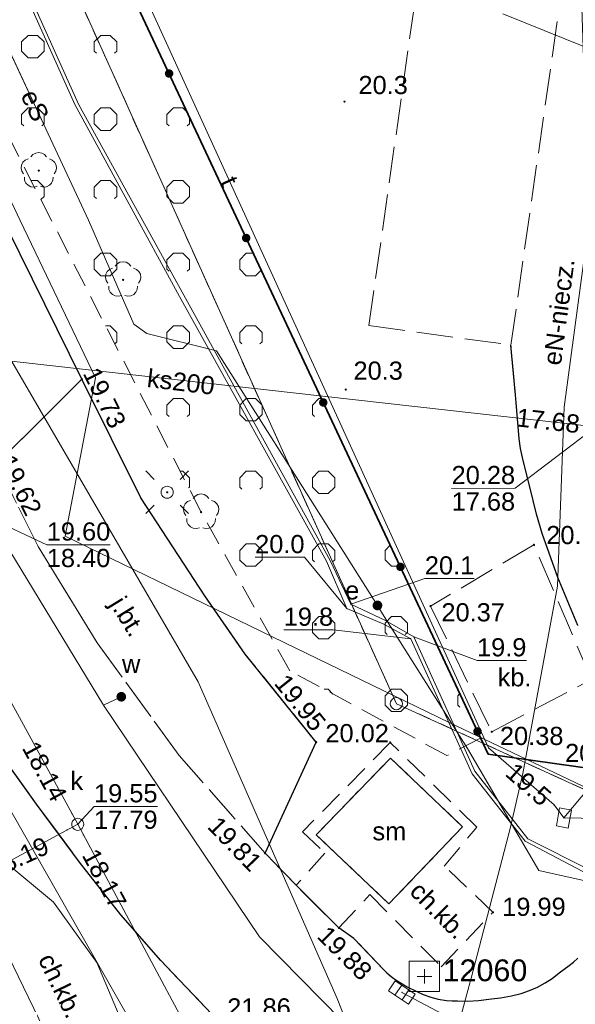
# Model space of a CAD drawing. Extents: x 7395144 to 7395446, y 6007497 to 6007827.
# Tile 6 of 62: x 7395259 to 7395282, y 6007578 to 6007619. Entities that reach past the tile are written whole.
import ezdxf
from ezdxf.enums import TextEntityAlignment as Align

# ---------------------------------------------------------------- set-up
doc = ezdxf.new("R2010")
doc.units = 0
doc.header["$PDSIZE"] = 0.75
for name, pattern in [('PRZER1-1', [2, 1, -1]), ('PRZER2-1', [3, 2, -1]), ('PRZER3-1', [4, 3, -1])]:
    doc.linetypes.add(name, pattern=pattern)
doc.layers.get('0').update_dxf_attribs({"linetype": 'CONTINUOUS', "lineweight": 13})
for name, color, linetype, lineweight in [('GEPPGD', 7, 'CONTINUOUS', 18), ('GESDZI', 7, 'CONTINUOUS', 18), ('GSLKOG', 7, 'CONTINUOUS', 35), ('GSLKRW', 7, 'CONTINUOUS', 25), ('GSPSSP', 7, 'CONTINUOUS', 18), ('GSPSSP_O', 7, 'CONTINUOUS', 18), ('GSPWPN', 7, 'CONTINUOUS', 13), ('GSPWPN_O', 7, 'CONTINUOUS', 13), ('GSPWPS', 7, 'CONTINUOUS', 13), ('GSPWPS_O', 7, 'CONTINUOUS', 13), ('GSSISM', 7, 'CONTINUOUS', 25), ('GSSISM_O', 7, 'CONTINUOUS', 25), ('GSSKOA', 7, 'PRZER3-1', 18), ('GSSKOA_O', 7, 'PRZER3-1', 18), ('GSSKOD', 7, 'PRZER2-1', 18), ('GSSKOD_O', 7, 'PRZER2-1', 18), ('GSSOTW', 7, 'PRZER3-1', 18), ('GSSOTW_O', 7, 'PRZER3-1', 18), ('GSSZAD', 7, 'PRZER2-1', 18), ('GUPELA', 7, 'CONTINUOUS', 18), ('GUPIKP', 7, 'CONTINUOUS', 18), ('GUPPRZ', 7, 'CONTINUOUS', 18), ('GUPPRZ_O', 7, 'CONTINUOUS', 18)]:
    doc.layers.add(name, color=color, linetype=linetype, lineweight=lineweight)
for name, color, linetype, lineweight, true_color in [('GESUZY', 7, 'PRZER1-1', 18, 0x008000), ('GSPRDL', 7, 'CONTINUOUS', 18, 0x008000), ('GULEPR', 1, 'CONTINUOUS', 18, 0xff0000), ('GULEPR_O', 1, 'CONTINUOUS', 18, 0xff0000), ('GULGPR', 7, 'CONTINUOUS', 18, 0xbfbf00), ('GULKPR', 7, 'CONTINUOUS', 18, 0x803300), ('GULKPR_O', 7, 'CONTINUOUS', 18, 0x803300), ('GULTPR', 7, 'CONTINUOUS', 18, 0xff9100), ('GULTPR_O', 7, 'CONTINUOUS', 18, 0xff9100), ('GULWPR', 5, 'CONTINUOUS', 18, 0x0000ff), ('GUPEUT', 1, 'CONTINUOUS', 18, 0xff0000), ('GUPEUT_O', 1, 'CONTINUOUS', 18, 0xff0000), ('GUPKKS', 7, 'CONTINUOUS', 18, 0x803300), ('GUPKSD', 7, 'CONTINUOUS', 18, 0x803300), ('GUPKSD_O', 7, 'CONTINUOUS', 18, 0x803300), ('GUPWZA', 5, 'CONTINUOUS', 18, 0x0000ff), ('GUPWZA_O', 5, 'CONTINUOUS', 18, 0x0000ff)]:
    doc.layers.add(name, color=color, linetype=linetype, lineweight=lineweight, true_color=true_color)
doc.styles.add('GEO-INFO', font='arial.ttf')

# ---------------------------------------------------------------- blocks, each defined once
blk = doc.blocks.new('KOLO')
blk.add_hatch(color=0).paths.add_polyline_path([(-0.5, 0), (-0.482963, -0.12941), (-0.433013, -0.25), (-0.353553, -0.353553), (-0.25, -0.433013), (-0.12941, -0.482963), (0, -0.5), (0.12941, -0.482963), (0.25, -0.433013), (0.353553, -0.353553), (0.433013, -0.25), (0.482963, -0.12941), (0.5, 0), (0.482963, 0.12941), (0.433013, 0.25), (0.353553, 0.353553), (0.25, 0.433013), (0.12941, 0.482963), (0, 0.5), (-0.12941, 0.482963), (-0.25, 0.433013), (-0.353553, 0.353553), (-0.433013, 0.25), (-0.482963, 0.12941)])
blk = doc.blocks.new('SPDLP')
blk.add_hatch(color=0).paths.add_polyline_path([(0, -0.09), (0.027812, -0.085595), (0.052901, -0.072812), (0.072812, -0.052901), (0.085595, -0.027812), (0.09, 0), (0.085595, 0.027812), (0.072812, 0.052901), (0.052901, 0.072812), (0.027812, 0.085595), (0, 0.09), (-0.027812, 0.085595), (-0.052901, 0.072812), (-0.072812, 0.052901), (-0.085595, 0.027812), (-0.09, 0), (-0.085595, -0.027812), (-0.072812, -0.052901), (-0.052901, -0.072812), (-0.027812, -0.085595)])
at = {"color": 0}
for points in [[(-1.271938, -0.268652), (-1.40916, -0.048001), (-1.462858, 0.20623), (-1.426585, 0.463525), (-1.304695, 0.693003), (-1.11182, 0.867117), (-0.871109, 0.964971)], [(-0.648554, 1.126667), (-0.481106, 1.325358), (-0.255912, 1.454989), (0, 1.5), (0.255912, 1.454989), (0.481106, 1.325358), (0.648554, 1.126667)], [(0.871109, 0.964971), (1.11182, 0.867117), (1.304695, 0.693003), (1.426585, 0.463525), (1.462858, 0.20623), (1.40916, -0.048001), (1.271938, -0.268652)], [(-0.137547, -1.292703), (-0.389802, -1.355024), (-0.648184, -1.327532), (-0.881678, -1.213525), (-1.062258, -1.026689), (-1.168249, -0.78945), (-1.186929, -0.530282)], [(1.186929, -0.530282), (1.168249, -0.78945), (1.062258, -1.026689), (0.881678, -1.213525), (0.648184, -1.327532), (0.389802, -1.355024), (0.137547, -1.292703)]]:
    blk.add_lwpolyline(points, dxfattribs=at)
blk = doc.blocks.new('SUEO')
blk.add_hatch(color=0).paths.add_polyline_path([(-0.002174, 0.089974), (0.023762, 0.086807), (0.042561, 0.0793), (0.060131, 0.066965), (0.076266, 0.047786), (0.086234, 0.025762), (0.089972, 0.002226), (0.088646, -0.015553), (0.081114, -0.038994), (0.066834, -0.060276), (0.049699, -0.075033), (0.027576, -0.085671), (0.004027, -0.08991), (-0.019639, -0.087831), (-0.040932, -0.080154), (-0.059082, -0.067892), (-0.073734, -0.051607), (-0.08374, -0.032979), (-0.089221, -0.011817), (-0.089063, 0.012951), (-0.082571, 0.035806), (-0.069528, 0.057148), (-0.048957, 0.075519), (-0.026898, 0.085887)])
at = {"color": 0}
for points in [[(-1.767767, 1.767767), (-1.06066, 1.06066)], [(1.767767, 1.767767), (1.06066, 1.06066)], [(-1.767767, -1.767767), (-1.06066, -1.06066)], [(1.767767, -1.767767), (1.06066, -1.06066)]]:
    blk.add_lwpolyline(points, dxfattribs=at)
blk = doc.blocks.new('OKRAG_PELNY')
at = {"color": 0}
blk.add_lwpolyline([(0, 0.5), (0.12941, 0.482963), (0.25, 0.433013), (0.353553, 0.353553), (0.433013, 0.25), (0.482963, 0.12941), (0.5, 0), (0.482963, -0.12941), (0.433013, -0.25), (0.353553, -0.353553), (0.25, -0.433013), (0.12941, -0.482963), (0, -0.5), (-0.12941, -0.482963), (-0.25, -0.433013), (-0.353553, -0.353553), (-0.433013, -0.25), (-0.482963, -0.12941), (-0.5, 0), (-0.482963, 0.12941), (-0.433013, 0.25), (-0.353553, 0.353553), (-0.25, 0.433013), (-0.12941, 0.482963)], close=True, dxfattribs=at)
blk = doc.blocks.new('POINT')
at = {"color": 0}
blk.add_point((0, 0), dxfattribs=at)
blk = doc.blocks.new('SUUS05')
at = {"color": 0}
blk.add_lwpolyline([(0.5, -0.25), (-0.5, -0.25), (-0.5, 0.25), (0.5, 0.25)], close=True, dxfattribs=at)
for points in [[(-0.175, -0.25), (-0.175, 0.25)], [(0.175, -0.25), (0.175, 0.25)]]:
    blk.add_lwpolyline(points, dxfattribs=at)
blk = doc.blocks.new('PROSTOKAT1_5-1_PELNY')
at = {"color": 0}
blk.add_lwpolyline([(0.75, -0.5), (-0.75, -0.5), (-0.75, 0.5), (0.75, 0.5)], close=True, dxfattribs=at)
blk = doc.blocks.new('EPPGS')
at = {"color": 0}
blk.add_lwpolyline([(0, 0.5), (0.154508, 0.475528), (0.293893, 0.404508), (0.404508, 0.293893), (0.475528, 0.154508), (0.5, 0), (0.475528, -0.154508), (0.404508, -0.293893), (0.293893, -0.404508), (0.154508, -0.475528), (0, -0.5), (-0.154508, -0.475528), (-0.293893, -0.404508), (-0.404508, -0.293893), (-0.475528, -0.154508), (-0.5, 0), (-0.475528, 0.154508), (-0.404508, 0.293893), (-0.293893, 0.404508), (-0.154508, 0.475528)], close=True, dxfattribs=at)
blk = doc.blocks.new('GSPSSP')
at = {"color": 0}
blk.add_lwpolyline([(1.25, 1.25), (1.25, -1.25), (-1.25, -1.25), (-1.25, 1.25)], close=True, dxfattribs=at)
for points in [[(0.6, 0), (-0.6, 0)], [(0, 0.6), (0, -0.6)]]:
    blk.add_lwpolyline(points, dxfattribs=at)

msp = doc.modelspace()

# ---------------------------------------------------------------- hatches: boundary and pattern name
at = {"layer": 'GSSZAD', "linetype": 'Continuous', "lineweight": 18}
h = msp.add_hatch(dxfattribs=at)
h.set_pattern_fill('OTZK', scale=0.5, style=0)
h.set_pattern_definition([(0, (7390000, 6000000), (3, 3), [0.3827, -5.6173]), (0, (7390000, 6000000.924), (3, 3), [0.3827, -5.6173]), (90, (7389999.7294, 6000000.2706), (-3, 3), [0.3827, -5.6173]), (90, (7390000.6533, 6000000.2706), (-3, 3), [0.3827, -5.6173]), (45, (7390000.3827, 6000000), (-3, 3), [0.3826834, -3.8599573]), (45, (7389999.7294, 6000000.6533), (-3, 3), [0.3826834, -3.8599573]), (135, (7390000, 6000000), (-3, -3), [0.3826834, -3.8599573]), (135, (7390000.6533, 6000000.6533), (-3, -3), [0.3826834, -3.8599573]), (0, (7390003, 6000000.924), (3, 3), [0.3827, -5.6173]), (90, (7390002.7294, 6000000.2706), (-3, 3), [0.3827, -5.6173]), (90, (7390003.6533, 6000000.2706), (-3, 3), [0.3827, -5.6173]), (45, (7390003.567, 6000000.1836), (-3, 3), [0.1233591, -4.1192816]), (45, (7390002.7294, 6000000.6533), (-3, 3), [0.3826834, -3.8599573]), (135, (7390002.817, 6000000.1836), (-3, -3), [0.1233591, -4.1192816]), (135, (7390003.6533, 6000000.6533), (-3, -3), [0.3826834, -3.8599573])])
h.paths.add_polyline_path([(7395256.77, 6007633.49), (7395245.23, 6007657.57), (7395242.651, 6007662.985), (7395242.18, 6007662.76), (7395236.57, 6007658.33), (7395237.84, 6007655.41), (7395238.55, 6007653.62), (7395240.05, 6007650.11), (7395246.96, 6007635.65), (7395266.14, 6007598.24), (7395269.8, 6007591.69), (7395276.29, 6007588.19), (7395277.679, 6007588.913)], flags=0)

# ---------------------------------------------------------------- linework, layer by layer
at = {"layer": 'GESDZI', "color": 7, "linetype": 'Continuous', "lineweight": 18, "elevation": 10.22}
msp.add_lwpolyline([(7395208.88, 6007732.82), (7395228.84, 6007751.29), (7395254.04, 6007769.81), (7395303.63, 6007764.04), (7395313.94, 6007762.83), (7395315.59, 6007761.16), (7395354.5, 6007757.04), (7395348.25, 6007694.55), (7395349.93, 6007694.27), (7395348.19, 6007686.54), (7395384.8, 6007680.52), (7395392.56, 6007656.98), (7395381.64, 6007573.08), (7395380.93, 6007567.64), (7395298.02, 6007582.09), (7395291.04, 6007582.64), (7395274.2, 6007590.33), (7395241.23, 6007663.62), (7395237.48, 6007672.95)], close=True, dxfattribs=at)
msp.add_lwpolyline([(7395241.23, 6007663.62), (7395274.2, 6007590.33), (7395291.04, 6007582.64), (7395289.97, 6007573.49), (7395296.34, 6007571.8), (7395298.02, 6007582.09), (7395380.93, 6007567.64), (7395381.64, 6007573.08)], dxfattribs=at)
at = {"layer": 'GESUZY', "color": 96, "linetype": 'PRZER1-1', "lineweight": 18, "ltscale": 0.5, "true_color": 0x008000, "elevation": 10.08}
msp.add_lwpolyline([(7395208.88, 6007732.82), (7395228.84, 6007751.29), (7395254.04, 6007769.81), (7395303.63, 6007764.04), (7395313.94, 6007762.83), (7395315.59, 6007761.16), (7395354.5, 6007757.04), (7395348.25, 6007694.55), (7395349.93, 6007694.27), (7395348.19, 6007686.54), (7395384.8, 6007680.52), (7395392.56, 6007656.98), (7395381.64, 6007573.08), (7395380.93, 6007567.64), (7395298.02, 6007582.09), (7395291.04, 6007582.64), (7395274.2, 6007590.33), (7395241.23, 6007663.62), (7395237.48, 6007672.95)], close=True, dxfattribs=at)
msp.add_lwpolyline([(7395241.23, 6007663.62), (7395274.2, 6007590.33), (7395291.04, 6007582.64), (7395289.97, 6007573.49), (7395296.34, 6007571.8), (7395298.02, 6007582.09), (7395380.93, 6007567.64), (7395381.64, 6007573.08), (7395398.1, 6007570.68), (7395395.28, 6007558.12), (7395422.21, 6007554.23), (7395424.71, 6007558.34), (7395431.27, 6007557.43), (7395436.76, 6007556.67), (7395440.162, 6007556.204)], dxfattribs=at)
at = {"layer": 'GSLKOG', "color": 7, "linetype": 'Continuous', "lineweight": 35, "elevation": 10.18}
msp.add_lwpolyline([(7395261.653, 6007623.101), (7395277.989, 6007588.252), (7395284.348, 6007587.345)], dxfattribs=at)
at = {"layer": 'GSLKRW', "color": 7, "linetype": 'Continuous', "lineweight": 25, "elevation": 10.18}
for points in [[(7395272.445, 6007580.637), (7395271.83, 6007581.07), (7395270.06, 6007582.83), (7395268.78, 6007584.16), (7395270.89, 6007588.74), (7395267.96, 6007592.38), (7395266.29, 6007594.78), (7395263.65, 6007598.83), (7395261.22, 6007603.73), (7395251, 6007624.45), (7395246.37, 6007633.82), (7395238.23, 6007650.25), (7395233.64, 6007659.3), (7395233.15, 6007661.29), (7395234.66, 6007661.9)], [(7395281.602, 6007568.089), (7395278.532, 6007569.212), (7395275.581, 6007570.684), (7395273.338, 6007572.071), (7395270.785, 6007573.854), (7395268.711, 6007575.536), (7395266.576, 6007577.528), (7395264.476, 6007579.72), (7395262.82, 6007581.61), (7395261.127, 6007583.781), (7395259.343, 6007586.187), (7395257.968, 6007588.114), (7395256.5, 6007590.223), (7395255.022, 6007592.613), (7395253.855, 6007594.656), (7395251.991, 6007597.93), (7395249.337, 6007603.177), (7395246.825, 6007608.213)], [(7395281.698, 6007593.564), (7395280.86, 6007595.539), (7395280.216, 6007597.353), (7395279.991, 6007598.154), (7395279.704, 6007599.284), (7395279.428, 6007600.368), (7395279.325, 6007600.872), (7395279.274, 6007601.266), (7395279.113, 6007603.079), (7395278.93, 6007605.14)], [(7395272.445, 6007580.637), (7395273.669, 6007579.358), (7395273.81, 6007579.21), (7395273.987, 6007579.062), (7395274.092, 6007578.988), (7395274.26, 6007578.869), (7395274.645, 6007578.644), (7395275.044, 6007578.45), (7395275.312, 6007578.32), (7395275.625, 6007578.207), (7395275.932, 6007578.128), (7395276.268, 6007578.075), (7395276.5, 6007578.057), (7395276.726, 6007578.054), (7395277.139, 6007578.049), (7395277.588, 6007578.075), (7395278.127, 6007578.14), (7395278.503, 6007578.185), (7395278.95, 6007578.267), (7395279.348, 6007578.368), (7395279.698, 6007578.484), (7395280.022, 6007578.625), (7395280.347, 6007578.806), (7395280.626, 6007578.989), (7395280.925, 6007579.216), (7395281.327, 6007579.52), (7395281.515, 6007579.663), (7395281.687, 6007579.828)]]:
    msp.add_lwpolyline(points, dxfattribs=at)
at = {"layer": 'GSSISM', "color": 7, "linetype": 'Continuous', "lineweight": 25, "elevation": 10.18}
msp.add_lwpolyline([(7395273.895, 6007582.064), (7395270.891, 6007584.915), (7395273.958, 6007588.084), (7395276.932, 6007585.248)], close=True, dxfattribs=at)
at = {"layer": 'GSSKOA', "color": 7, "linetype": 'PRZER3-1', "lineweight": 18, "ltscale": 0.5, "elevation": 10.18}
for points in [[(7395281.698, 6007593.564), (7395280.86, 6007595.539), (7395280.216, 6007597.353), (7395279.991, 6007598.154), (7395279.704, 6007599.284), (7395279.428, 6007600.368), (7395279.325, 6007600.872), (7395279.274, 6007601.266), (7395279.113, 6007603.079), (7395278.93, 6007605.14), (7395281.94, 6007626.21)], [(7395241.563, 6007618.577), (7395244.212, 6007613.254), (7395246.825, 6007608.213), (7395249.337, 6007603.177), (7395251.991, 6007597.93), (7395253.855, 6007594.656), (7395255.022, 6007592.613), (7395256.5, 6007590.223), (7395257.968, 6007588.114), (7395259.343, 6007586.187), (7395261.127, 6007583.781), (7395262.82, 6007581.61), (7395264.476, 6007579.72), (7395266.576, 6007577.528), (7395268.711, 6007575.536), (7395270.785, 6007573.854), (7395273.338, 6007572.071), (7395275.581, 6007570.684), (7395278.532, 6007569.212), (7395281.602, 6007568.089)], [(7395281.687, 6007579.828), (7395281.515, 6007579.663), (7395281.327, 6007579.52), (7395280.925, 6007579.216), (7395280.626, 6007578.989), (7395280.347, 6007578.806), (7395280.022, 6007578.625), (7395279.698, 6007578.484), (7395279.348, 6007578.368), (7395278.95, 6007578.267), (7395278.503, 6007578.185), (7395278.127, 6007578.14), (7395277.588, 6007578.075), (7395277.139, 6007578.049), (7395276.726, 6007578.047), (7395276.5, 6007578.057), (7395276.268, 6007578.075), (7395275.932, 6007578.128), (7395275.625, 6007578.207), (7395275.312, 6007578.32), (7395275.044, 6007578.45), (7395274.645, 6007578.644), (7395274.26, 6007578.869), (7395274.092, 6007578.988), (7395273.987, 6007579.062), (7395273.81, 6007579.21), (7395273.669, 6007579.358), (7395272.445, 6007580.637), (7395271.83, 6007581.07), (7395270.06, 6007582.83), (7395268.78, 6007584.16), (7395265.24, 6007588.19), (7395261.85, 6007592.84), (7395259.41, 6007596.82), (7395257.71, 6007600.23)]]:
    msp.add_lwpolyline(points, dxfattribs=at)
for points in [[(7395245.67, 6007624.7), (7395257.71, 6007600.23), (7395261.22, 6007603.73), (7395251, 6007624.45)], [(7395265.24, 6007588.19), (7395268.78, 6007584.16), (7395270.89, 6007588.74), (7395267.96, 6007592.38), (7395266.29, 6007594.78), (7395263.65, 6007598.83), (7395261.22, 6007603.73), (7395257.71, 6007600.23), (7395259.41, 6007596.82), (7395261.85, 6007592.84)]]:
    msp.add_lwpolyline(points, close=True, dxfattribs=at)
at = {"layer": 'GSSKOD', "color": 7, "linetype": 'PRZER2-1', "lineweight": 18, "ltscale": 0.5, "elevation": 10.18}
msp.add_lwpolyline([(7395241.563, 6007618.577), (7395244.212, 6007613.254), (7395246.825, 6007608.213), (7395249.337, 6007603.177), (7395251.991, 6007597.93), (7395253.855, 6007594.656), (7395255.022, 6007592.613), (7395256.5, 6007590.223), (7395257.968, 6007588.114), (7395259.343, 6007586.187), (7395261.127, 6007583.781), (7395262.82, 6007581.61), (7395264.476, 6007579.72), (7395266.576, 6007577.528), (7395268.711, 6007575.536), (7395270.785, 6007573.854), (7395273.338, 6007572.071), (7395275.581, 6007570.684), (7395278.532, 6007569.212), (7395281.602, 6007568.089)], dxfattribs=at)
for points in [[(7395273.108, 6007582.446), (7395276.047, 6007579.471), (7395278.188, 6007581.717), (7395276.172, 6007583.628), (7395277.519, 6007585.232), (7395273.948, 6007588.73), (7395270.328, 6007585.038), (7395271.253, 6007584.159), (7395270.06, 6007582.83), (7395271.83, 6007581.07)], [(7395273.895, 6007582.064), (7395270.891, 6007584.915), (7395273.958, 6007588.084), (7395276.932, 6007585.248)]]:
    msp.add_lwpolyline(points, close=True, dxfattribs=at)
at = {"layer": 'GSSOTW', "color": 7, "linetype": 'PRZER3-1', "lineweight": 18, "ltscale": 0.5, "elevation": 10.18}
for points in [[(7395284.52, 6007644.59), (7395278.65, 6007645.45), (7395276.08, 6007627.19), (7395273.07, 6007605.94), (7395278.93, 6007605.14), (7395281.94, 6007626.21)], [(7395282.26, 6007591.33), (7395279.88, 6007596.89), (7395275.61, 6007594.36), (7395278.14, 6007589.17)]]:
    msp.add_lwpolyline(points, close=True, dxfattribs=at)
at = {"layer": 'GSSZAD', "color": 7, "linetype": 'PRZER2-1', "lineweight": 18, "ltscale": 0.5, "elevation": 10.1}
msp.add_lwpolyline([(7395242.651, 6007662.985), (7395245.23, 6007657.57), (7395256.77, 6007633.49), (7395277.679, 6007588.913), (7395276.29, 6007588.19), (7395269.8, 6007591.69), (7395266.14, 6007598.24), (7395246.96, 6007635.65), (7395240.05, 6007650.11), (7395238.55, 6007653.62), (7395237.84, 6007655.41), (7395236.57, 6007658.33), (7395242.18, 6007662.76)], close=True, dxfattribs=at)
at = {"layer": 'GULEPR', "color": 1, "linetype": 'Continuous', "lineweight": 18, "true_color": 0xff0000, "elevation": 10.14}
for points in [[(7395270.994, 6007568.595), (7395272.351, 6007571.811), (7395273.085, 6007572.741), (7395273.756, 6007573.446), (7395276.039, 6007575.316), (7395276.574, 6007576.358), (7395277.293, 6007578.995), (7395278.902, 6007585.176), (7395279.423, 6007587.441), (7395280.857, 6007595.184), (7395281.128, 6007602.579), (7395281.947, 6007608.723), (7395282.894, 6007616.414), (7395283.589, 6007621.748), (7395283.629, 6007622.08), (7395284.414, 6007628.833), (7395284.893, 6007632.936)], [(7395291.572, 6007578.329), (7395291.067, 6007578.587), (7395291.252, 6007579.909), (7395291.569, 6007581.634), (7395290.795, 6007581.938), (7395288.615, 6007582.361), (7395282.155, 6007583.257), (7395279.519, 6007584.648), (7395277.332, 6007587.436), (7395274.792, 6007593.008), (7395273.684, 6007593.611), (7395272.158, 6007594.258), (7395271.317, 6007596.209), (7395265.242, 6007607.139), (7395260.932, 6007615.065), (7395255.567, 6007627.027)], [(7395289.099, 6007574.601), (7395288.319, 6007576.708), (7395288.47, 6007579.678), (7395288.452, 6007584.389), (7395287.961, 6007584.719), (7395284.122, 6007585.778), (7395282.189, 6007586.793), (7395276.375, 6007589.555), (7395270.044, 6007592.624), (7395260.534, 6007597.253), (7395261.779, 6007603.784), (7395258.672, 6007610.279), (7395255.453, 6007617.06), (7395252.345, 6007623.564)], [(7395255.398, 6007623.361), (7395259.831, 6007613.86), (7395261.497, 6007610.29), (7395263.366, 6007605.994), (7395263.906, 6007605.611), (7395266.771, 6007604.906), (7395270.492, 6007599.016), (7395273.42, 6007594.386), (7395273.626, 6007594.047), (7395277.135, 6007588.473), (7395280.086, 6007583.437), (7395287.809, 6007581.723), (7395288.797, 6007581.622), (7395289.34, 6007579.279), (7395291.639, 6007578.894)], [(7395291.639, 6007578.894), (7395289.34, 6007579.279), (7395288.797, 6007581.622), (7395287.809, 6007581.723), (7395280.086, 6007583.437), (7395277.135, 6007588.473), (7395273.626, 6007594.047), (7395273.42, 6007594.386), (7395270.492, 6007599.016), (7395266.771, 6007604.906), (7395263.906, 6007605.611), (7395263.366, 6007605.994), (7395261.497, 6007610.29), (7395259.831, 6007613.86), (7395258.732, 6007616.216), (7395255.398, 6007623.361)], [(7395284.979, 6007604.777), (7395285.346, 6007616.087), (7395278.59, 6007618.821)], [(7395263.243, 6007576.318), (7395261.833, 6007579.648), (7395260.051, 6007582.13), (7395258, 6007583.838), (7395254.147, 6007591.185), (7395252.297, 6007595.352)], [(7395263.243, 6007576.318), (7395261.833, 6007579.648), (7395260.051, 6007582.13), (7395258, 6007583.838), (7395254.147, 6007591.185), (7395252.297, 6007595.352)]]:
    msp.add_lwpolyline(points, dxfattribs=at)
at = {"layer": 'GULGPR', "color": 52, "linetype": 'Continuous', "lineweight": 18, "true_color": 0xbfbf00, "elevation": 10.14}
for points in [[(7395274.804, 6007575.141), (7395272.774, 6007575.568), (7395271.758, 6007578.154), (7395266.019, 6007591.238), (7395256.648, 6007607.325), (7395246.852, 6007623.843), (7395237.448, 6007640.252), (7395234.432, 6007645.351), (7395224.027, 6007663.739), (7395218.919, 6007674.063)], [(7395261.09, 6007573.9), (7395257.15, 6007582.04), (7395255.81, 6007584.83), (7395254.92, 6007586.69), (7395253.37, 6007589.94), (7395250.84, 6007595.11), (7395250.4, 6007596.96), (7395249.77, 6007598.14), (7395248.87, 6007599.97), (7395247.81, 6007601.06), (7395246.71, 6007603.34), (7395245.66, 6007605.48), (7395244.37, 6007608.16), (7395242.73, 6007611.51), (7395242.53, 6007613.24), (7395241.17, 6007616.01), (7395239.54, 6007619.22)]]:
    msp.add_lwpolyline(points, dxfattribs=at)
at = {"layer": 'GULKPR', "color": 36, "linetype": 'Continuous', "lineweight": 18, "true_color": 0x803300, "elevation": 10.14}
for points in [[(7395247.507, 6007605.684), (7395282.438, 6007601.762), (7395281.12, 6007641.33), (7395286.824, 6007671.681), (7395299.593, 6007720.632), (7395339.186, 6007716.495), (7395335.352, 6007685.722)], [(7395181.394, 6007711.874), (7395199.31, 6007692.974), (7395210.275, 6007676.356), (7395219.321, 6007659.561), (7395223.081, 6007653.363), (7395223.141, 6007653.246), (7395233.371, 6007636.441), (7395242.899, 6007618.824), (7395252.5, 6007601.342), (7395254.941, 6007596.499), (7395261.048, 6007585.35), (7395268.412, 6007571.597)], [(7395247.507, 6007605.684), (7395256.006, 6007589.9), (7395264.915, 6007574.255), (7395277.498, 6007569.088), (7395293.344, 6007566.323), (7395308.309, 6007565.27), (7395313.444, 6007564.531), (7395330.205, 6007562.473), (7395343.48, 6007560.384), (7395361.137, 6007557.761)], [(7395261.048, 6007585.35), (7395251.024, 6007579.927)]]:
    msp.add_lwpolyline(points, dxfattribs=at)
at = {"layer": 'GULTPR', "color": 30, "linetype": 'Continuous', "lineweight": 18, "true_color": 0xff9100, "elevation": 10.14}
for points in [[(7395297.123, 6007580.181), (7395297.812, 6007580.791), (7395297.743, 6007581.526), (7395295.467, 6007581.835), (7395290.924, 6007582.261), (7395288.663, 6007582.669), (7395282.226, 6007583.443), (7395279.625, 6007584.752), (7395277.438, 6007587.54), (7395274.927, 6007593.09), (7395273.753, 6007593.758), (7395272.319, 6007594.44), (7395271.469, 6007596.24), (7395261.083, 6007615.087), (7395255.689, 6007627.071), (7395251.744, 6007634.726), (7395247.995, 6007639.475), (7395244.949, 6007644.244), (7395239.477, 6007656.082), (7395238.226, 6007658.937), (7395238.3, 6007661.327), (7395237.852, 6007663.415)], [(7395256.59, 6007635.36), (7395278, 6007588.51), (7395280.71, 6007586.15), (7395281.12, 6007585.61), (7395281.83, 6007585.6), (7395310.55, 6007581.35), (7395337.1, 6007576.76), (7395375.26, 6007571.22), (7395379.7, 6007571.42), (7395380.34, 6007571.66)]]:
    msp.add_lwpolyline(points, dxfattribs=at)
at = {"layer": 'GULWPR', "color": 5, "linetype": 'Continuous', "lineweight": 18, "true_color": 0x0000ff, "elevation": 10.14}
for points in [[(7395354.75, 6007561.9), (7395333.944, 6007565.161), (7395333.584, 6007565.224), (7395330.538, 6007565.642), (7395321.411, 6007566.898), (7395304.628, 6007569.158), (7395298.289, 6007570.126), (7395286.856, 6007572.001), (7395274.691, 6007574.039), (7395271.946, 6007577.251), (7395268.55, 6007580.697), (7395262.117, 6007590.269), (7395258.016, 6007597.032), (7395252.051, 6007606.836), (7395250.402, 6007609.679), (7395248.746, 6007612.533), (7395242.027, 6007624.115), (7395238.963, 6007629.196), (7395232.946, 6007638.905), (7395231.61, 6007643.34)], [(7395262.846, 6007590.616), (7395262.117, 6007590.269)]]:
    msp.add_lwpolyline(points, dxfattribs=at)
at = {"layer": 'GUPPRZ_O', "color": 36, "linetype": 'Continuous', "lineweight": 9, "true_color": 0x803300, "elevation": 10.8, "flags": 128}
for points in [[(7395276.481, 6007599.222), (7395279.102, 6007599.224), (7395282.438, 6007601.762)], [(7395276.481, 6007599.222), (7395279.102, 6007599.224)], [(7395262.392, 6007596.893), (7395259.771, 6007596.891), (7395257.295, 6007598.049)], [(7395259.771, 6007596.891), (7395262.392, 6007596.893)], [(7395264.342, 6007586.085), (7395261.722, 6007586.083), (7395261.048, 6007585.35)], [(7395261.722, 6007586.083), (7395264.342, 6007586.085)], [(7395279.727, 6007576.984), (7395277.106, 6007576.982), (7395274.427, 6007578.406)]]:
    msp.add_lwpolyline(points, dxfattribs=at)
at = {"layer": 'GUPPRZ_O', "color": 1, "linetype": 'Continuous', "lineweight": 9, "true_color": 0xff0000, "elevation": 10.8, "flags": 128}
for points in [[(7395268.371, 6007596.377), (7395270.41, 6007596.379), (7395272.158, 6007594.258)], [(7395269.552, 6007593.379), (7395271.59, 6007593.381), (7395274.792, 6007593.008)]]:
    msp.add_lwpolyline(points, dxfattribs=at)
at = {"layer": 'GUPPRZ_O', "color": 30, "linetype": 'Continuous', "lineweight": 9, "true_color": 0xff9100, "elevation": 10.8, "flags": 128}
for points in [[(7395277.416, 6007595.499), (7395275.378, 6007595.497), (7395272.319, 6007594.44)], [(7395279.569, 6007592.117), (7395277.53, 6007592.115), (7395274.927, 6007593.09)], [(7395287.243, 6007589.804), (7395284.622, 6007589.802), (7395281.12, 6007585.61)]]:
    msp.add_lwpolyline(points, dxfattribs=at)

# ---------------------------------------------------------------- block references
at = {"layer": 'GEPPGD', "color": 7, "lineweight": 18, "xscale": 0.5, "yscale": 0.5}
msp.add_blockref('EPPGS', (7395274.2, 6007590.33, 10.24), dxfattribs=at)
at = {"layer": 'GSLKOG', "color": 7, "lineweight": 35, "xscale": 0.35, "yscale": 0.35}
for p in [(7395264.818, 6007616.35, 10.18), (7395268.001, 6007609.559, 10.18), (7395271.184, 6007602.768, 10.18), (7395274.368, 6007595.978, 10.18), (7395277.551, 6007589.187, 10.18)]:
    msp.add_blockref('KOLO', p, dxfattribs=at)
at = {"layer": 'GSPRDL', "color": 96, "lineweight": 18, "true_color": 0x008000, "xscale": 0.5, "yscale": 0.5}
for p in [(7395259.44, 6007612.34, 10.12), (7395262.92, 6007607.83, 10.12), (7395266.14, 6007598.24, 10.12)]:
    msp.add_blockref('SPDLP', p, dxfattribs=at)
at = {"layer": 'GSPSSP', "color": 7, "lineweight": 18, "xscale": 0.5, "yscale": 0.5}
msp.add_blockref('GSPSSP', (7395275.36, 6007579.07, 10.36), dxfattribs=at)
at = {"layer": 'GSPWPN', "color": 7, "lineweight": 13, "xscale": 0.09, "yscale": 0.09}
for p in [(7395272.06, 6007615.19, 10.08), (7395272.112, 6007603.3, 10.08)]:
    msp.add_blockref('KOLO', p, dxfattribs=at)
at = {"layer": 'GSPWPS', "color": 7, "lineweight": 13, "xscale": 0.09, "yscale": 0.09}
for p in [(7395261.22, 6007603.73, 10.08), (7395279.88, 6007596.89, 10.08), (7395275.61, 6007594.36, 10.08), (7395278.14, 6007589.17, 10.08), (7395270.89, 6007588.74, 10.08), (7395273.948, 6007588.73, 10.08), (7395268.78, 6007584.16, 10.08), (7395278.188, 6007581.717, 10.08), (7395271.83, 6007581.07, 10.08)]:
    msp.add_blockref('KOLO', p, dxfattribs=at)
at = {"layer": 'GUPELA', "color": 7, "lineweight": 18, "xscale": 0.5, "yscale": 0.5}
for name, p in [('SUEO', (7395264.74, 6007599.06, 10.15)), ('OKRAG_PELNY', (7395264.74, 6007599.06, 10.16))]:
    msp.add_blockref(name, p, dxfattribs=at)
at = {"layer": 'GUPEUT', "color": 1, "lineweight": 18, "true_color": 0xff0000, "xscale": 0.4, "yscale": 0.4}
msp.add_blockref('KOLO', (7395273.42, 6007594.386, 10.16), dxfattribs=at)
at = {"layer": 'GUPIKP', "color": 30, "lineweight": 18, "true_color": 0xff9100, "xscale": 0.5, "yscale": 0.5, "rotation": 79.68676883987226}
msp.add_blockref('PROSTOKAT1_5-1_PELNY', (7395281.12, 6007585.61, 10.16), dxfattribs=at)
at = {"layer": 'GUPKKS', "color": 36, "lineweight": 18, "true_color": 0x803300, "rotation": 326.2411104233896}
msp.add_blockref('SUUS05', (7395274.427, 6007578.406, 10.16), dxfattribs=at)
at = {"layer": 'GUPKSD', "color": 36, "lineweight": 18, "true_color": 0x803300, "xscale": 0.5, "yscale": 0.5}
msp.add_blockref('OKRAG_PELNY', (7395261.048, 6007585.35, 10.16), dxfattribs=at)
at = {"layer": 'GUPPRZ', "color": 1, "lineweight": 18, "true_color": 0xff0000}
for p in [(7395272.158, 6007594.258, 10.16), (7395274.792, 6007593.008, 10.16)]:
    msp.add_blockref('POINT', p, dxfattribs=at)
at = {"layer": 'GUPPRZ', "color": 30, "lineweight": 18, "true_color": 0xff9100}
for p in [(7395272.319, 6007594.44, 10.16), (7395274.927, 6007593.09, 10.16), (7395280.71, 6007586.15, 10.16), (7395281.12, 6007585.61, 10.16)]:
    msp.add_blockref('POINT', p, dxfattribs=at)
at = {"layer": 'GUPPRZ', "color": 36, "lineweight": 18, "true_color": 0x803300}
for p in [(7395260.806, 6007585.788, 10.16), (7395261.048, 6007585.35, 10.16), (7395260.608, 6007585.113, 10.16), (7395261.284, 6007584.909, 10.16), (7395274.427, 6007578.406, 10.16)]:
    msp.add_blockref('POINT', p, dxfattribs=at)
at = {"layer": 'GUPWZA', "color": 5, "lineweight": 18, "true_color": 0x0000ff, "xscale": 0.4, "yscale": 0.4, "rotation": 26.40167640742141}
msp.add_blockref('KOLO', (7395262.846, 6007590.616, 10.16), dxfattribs=at)

# ---------------------------------------------------------------- texts
at = {"layer": 'GSPSSP_O', "color": 7, "linetype": 'Continuous', "lineweight": 0, "style": 'GEO-INFO'}
msp.add_text('12060', height=0.9, dxfattribs=at).set_placement((7395276.11, 6007579.32, 10.8), align=Align.MIDDLE_LEFT)
at = {"layer": 'GSPWPN_O', "color": 7, "linetype": 'Continuous', "lineweight": 0, "style": 'GEO-INFO'}
for p in [(7395273.655, 6007615.875, 10.8), (7395273.45, 6007604.083, 10.8)]:
    msp.add_text('20.3', height=0.75, rotation=0.0456, dxfattribs=at).set_placement(p, align=Align.MIDDLE)
at = {"layer": 'GSPWPS_O', "color": 7, "linetype": 'Continuous', "lineweight": 0, "style": 'GEO-INFO'}
for s, rotation, p in [('19.73', 296.2545, (7395261.915, 6007604.306, 10.8)), ('19.62', 296.4978, (7395258.426, 6007600.695, 10.8)), ('19.95', 308.8322, (7395269.705, 6007591.632, 10.8)), ('19.81', 313.9025, (7395266.899, 6007585.743, 10.8)), ('19.88', 315.1623, (7395271.408, 6007581.223, 10.8))]:
    msp.add_text(s, height=0.75, rotation=rotation, dxfattribs=at).set_placement(p, align=Align.TOP_LEFT)
for s, p in [('20.24', (7395280.389, 6007597.668, 10.8)), ('20.37', (7395276.059, 6007594.479, 10.8)), ('20.38', (7395278.476, 6007589.374, 10.8))]:
    msp.add_text(s, height=0.75, dxfattribs=at).set_placement(p, align=Align.TOP_LEFT)
for s, p in [('20.02', (7395272.581, 6007589.114, 10.8)), ('20.18', (7395282.474, 6007588.297, 10.8)), ('19.99', (7395279.88, 6007581.944, 10.8))]:
    msp.add_text(s, height=0.75, rotation=0.0456, dxfattribs=at).set_placement(p, align=Align.MIDDLE)
at = {"layer": 'GSSISM_O', "color": 7, "linetype": 'Continuous', "lineweight": 0, "style": 'GEO-INFO'}
msp.add_text('sm', height=0.75, dxfattribs=at).set_placement((7395273.911, 6007585.059, 10.8), align=Align.MIDDLE)
at = {"layer": 'GSSKOA_O', "color": 7, "linetype": 'Continuous', "lineweight": 0, "style": 'GEO-INFO'}
msp.add_text('j.bt.', height=0.75, rotation=301.511, dxfattribs=at).set_placement((7395263.03, 6007593.883, 10.8), align=Align.MIDDLE)
at = {"layer": 'GSSKOD_O', "color": 7, "linetype": 'Continuous', "lineweight": 0, "style": 'GEO-INFO'}
for rotation, p in [(314.7, (7395275.96, 6007581.81, 10.8)), (295.8284, (7395260.355, 6007578.693, 10.8))]:
    msp.add_text('ch.kb.', height=0.75, rotation=rotation, dxfattribs=at).set_placement(p, align=Align.MIDDLE)
at = {"layer": 'GSSOTW_O', "color": 7, "linetype": 'Continuous', "lineweight": 0, "style": 'GEO-INFO'}
msp.add_text('kb.', height=0.75, dxfattribs=at).set_placement((7395279.079, 6007591.436, 10.8), align=Align.MIDDLE)
at = {"layer": 'GULEPR_O', "color": 1, "linetype": 'Continuous', "lineweight": 0, "true_color": 0xff0000, "style": 'GEO-INFO'}
for s, rotation, p in [('eS', 294.7284, (7395259.284, 6007615.03, 10.8)), ('eN-niecz.', 82.5515, (7395280.889, 6007606.512, 10.8))]:
    msp.add_text(s, height=0.75, rotation=rotation, dxfattribs=at).set_placement(p, align=Align.MIDDLE)
at = {"layer": 'GULKPR_O', "color": 36, "linetype": 'Continuous', "lineweight": 0, "true_color": 0x803300, "style": 'GEO-INFO'}
msp.add_text('ks200', height=0.75, rotation=353.1701, dxfattribs=at).set_placement((7395265.311, 6007603.632, 10.8), align=Align.MIDDLE)
at = {"layer": 'GULTPR_O', "color": 30, "linetype": 'Continuous', "lineweight": 0, "true_color": 0xff9100, "style": 'GEO-INFO'}
msp.add_text('t', height=0.75, rotation=294.7284, dxfattribs=at).set_placement((7395267.31, 6007611.902, 10.8), align=Align.MIDDLE)
at = {"layer": 'GUPEUT_O', "color": 1, "linetype": 'Continuous', "lineweight": 0, "true_color": 0xff0000, "style": 'GEO-INFO'}
msp.add_text('e', height=0.75, dxfattribs=at).set_placement((7395272.67, 6007594.636, 10.8), align=Align.RIGHT)
at = {"layer": 'GUPKSD_O', "color": 36, "linetype": 'Continuous', "lineweight": 0, "true_color": 0x803300, "style": 'GEO-INFO'}
msp.add_text('k', height=0.75, dxfattribs=at).set_placement((7395261.269, 6007586.771, 10.8), align=Align.RIGHT)
at = {"layer": 'GUPPRZ_O', "color": 36, "linetype": 'Continuous', "lineweight": 0, "true_color": 0x803300, "style": 'GEO-INFO'}
for s, rotation, p in [('17.68', 353.7431, (7395280.467, 6007602.014, 10.8)), ('18.14', 298.7391, (7395259.687, 6007587.536, 10.8)), ('18.19', 24.6828, (7395258.592, 6007583.98, 10.8)), ('18.17', 298.1662, (7395262.151, 6007583.099, 10.8))]:
    msp.add_text(s, height=0.75, rotation=rotation, dxfattribs=at).set_placement(p, align=Align.MIDDLE)
for s, p in [('20.28', (7395276.481, 6007599.395, 10.8)), ('17.68', (7395276.482, 6007598.3, 10.8)), ('19.60', (7395259.771, 6007597.064, 10.8)), ('18.40', (7395259.772, 6007595.969, 10.8)), ('19.55', (7395261.721, 6007586.256, 10.8)), ('17.79', (7395261.722, 6007585.161, 10.8))]:
    msp.add_text(s, height=0.75, rotation=0.0456, dxfattribs=at).set_placement(p)
at = {"layer": 'GUPPRZ_O', "color": 1, "linetype": 'Continuous', "lineweight": 0, "true_color": 0xff0000, "style": 'GEO-INFO'}
for s, p in [('20.0', (7395269.39, 6007596.92, 10.8)), ('19.8', (7395270.571, 6007593.922, 10.8))]:
    msp.add_text(s, height=0.75, rotation=0.0456, dxfattribs=at).set_placement(p, align=Align.MIDDLE_CENTER)
at = {"layer": 'GUPPRZ_O', "color": 30, "linetype": 'Continuous', "lineweight": 0, "true_color": 0xff9100, "style": 'GEO-INFO'}
for s, p in [('20.1', (7395276.397, 6007596.041, 10.8)), ('19.9', (7395278.549, 6007592.659, 10.8))]:
    msp.add_text(s, height=0.75, rotation=0.0456, dxfattribs=at).set_placement(p, align=Align.MIDDLE_CENTER)
msp.add_text('19.5', height=0.75, rotation=318.7927, dxfattribs=at).set_placement((7395279.658, 6007587.002, 10.8), align=Align.MIDDLE)
at = {"layer": 'GUPPRZ_O', "color": 5, "linetype": 'Continuous', "lineweight": 0, "true_color": 0x0000ff, "style": 'GEO-INFO'}
msp.add_text('21.86', height=0.75, rotation=0.0456, dxfattribs=at).set_placement((7395268.531, 6007577.789, 10.8), align=Align.MIDDLE_CENTER)
at = {"layer": 'GUPWZA_O', "color": 5, "linetype": 'Continuous', "lineweight": 0, "true_color": 0x0000ff, "style": 'GEO-INFO'}
msp.add_text('w', height=0.75, rotation=0.0456, dxfattribs=at).set_placement((7395263.255, 6007591.973, 10.8), align=Align.MIDDLE)

doc.saveas('drawing.dxf')
